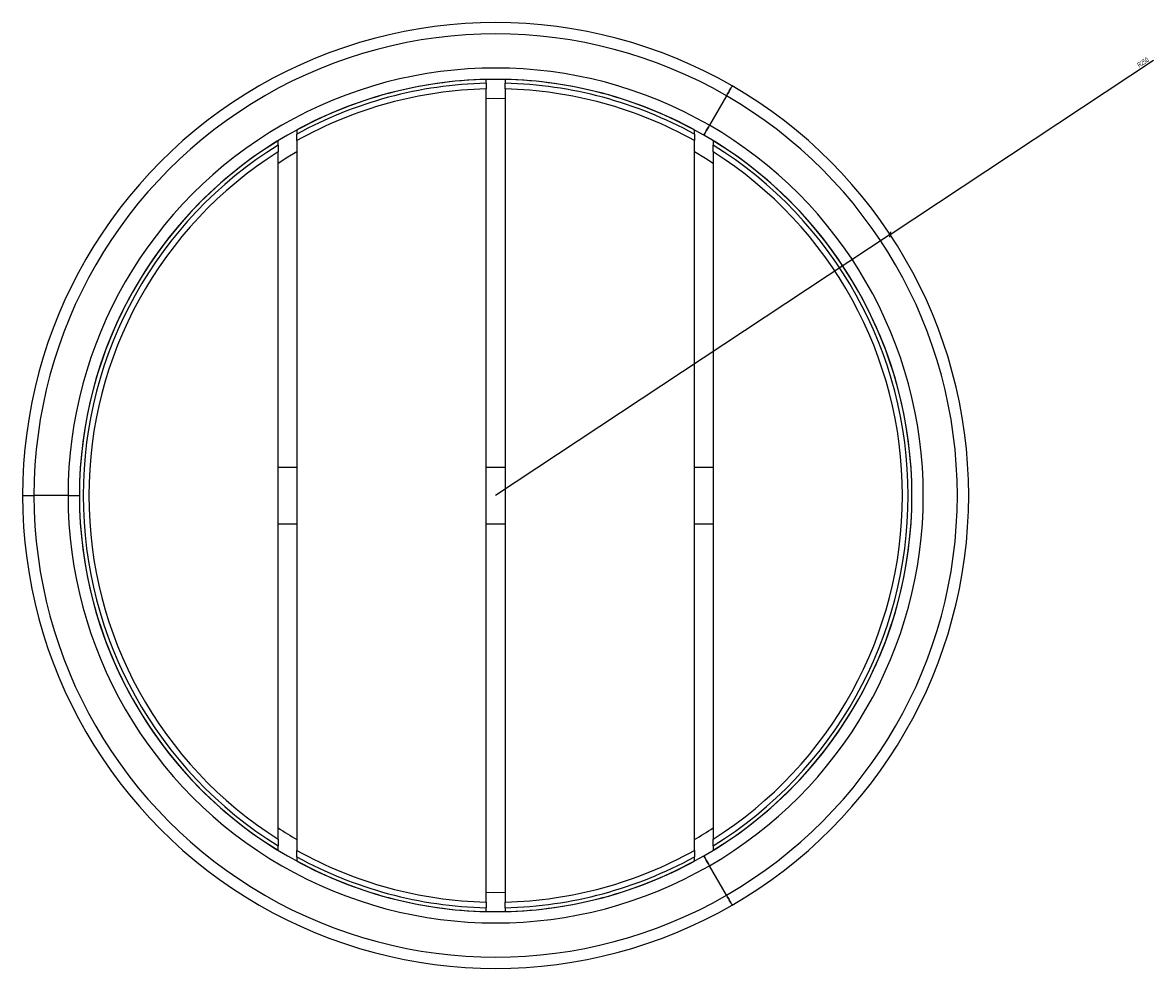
# Model space of a CAD drawing. Header units: millimetres. Extents: x 279 to 1773, y 118 to 1743.
# Tile 1 of 6: x 279 to 877, y 316 to 816. Entities that reach past the tile are written whole.
import ezdxf

# ---------------------------------------------------------------- set-up
doc = ezdxf.new("R2010")
doc.units = ezdxf.units.MM
doc.layers.add('LINHAS_LAYOUT', color=7, linetype='Continuous', lineweight=25)
doc.styles.add('SLDTEXTSTYLE0', font='TXT', dxfattribs={"width": 0.605})
doc.dimstyles.new('SLDDIMSTYLE2', dxfattribs={"dimtxt": 2.568319, "dimasz": 2, "dimexe": 0, "dimexo": 0.0625, "dimgap": 0.64208, "dimtad": 1, "dimdec": 1, "dimrnd": 1e-09, "dimzin": 12, "dimdsep": 46, "dimtxsty": 'SLDTEXTSTYLE0', "dimblk1": 'OBLIQUE', "dimblk2": 'OBLIQUE', "dimsah": 1, "dimcen": 0, "dimadec": 0, "dimazin": 3, "dimtfac": 1, "dimtdec": 1, "dimtofl": 0, "dimtmove": 0, "dimatfit": 3, "dimldrblk": 'OBLIQUE', "dimfxl": 0, "dimfrac": 2, "dimtolj": 1, "dimtzin": 12, "dimarcsym": 0})

# ---------------------------------------------------------------- blocks, each defined once
blk = doc.blocks.new('_OBLIQUE')
at = {"color": 0, "linetype": 'ByBlock', "lineweight": -2}
blk.add_line((-0.5, -0.5), (0.5, 0.5), dxfattribs=at)
blk = doc.blocks.new('_D_4')
at = {"layer": 'LINHAS_LAYOUT'}
for q in [(876.74, 795.93), (529.14, 565.77)]:
    blk.add_line((737.59, 703.79), q, dxfattribs=at)
at = {"layer": 'LINHAS_LAYOUT', "xscale": 2, "yscale": 2, "rotation": 213.5099469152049}
blk.add_blockref('_OBLIQUE', (737.59, 703.79, -252.64), dxfattribs=at)
at = {"layer": 'LINHAS_LAYOUT', "insert": (867.83, 794.12), "char_height": 2.646, "attachment_point": 1, "rotation": 33.50995, "style": 'SLDTEXTSTYLE0'}
blk.add_mtext('R250', dxfattribs=at)

msp = doc.modelspace()

# ---------------------------------------------------------------- linework, layer by layer
at = {"color": 7, "linetype": 'Continuous', "lineweight": 25}
for p, q in [((524.14, 783.71), (524.14, 785.71)), ((534.14, 785.71), (534.14, 783.71)), ((524.14, 350.83), (524.14, 780.71)), ((534.14, 780.71), (534.14, 350.83)), ((651.14, 777.08), (642.14, 761.49)), ((424.14, 759.1), (424.14, 756.82)), ((634.14, 756.82), (634.14, 759.1)), ((414.14, 750.97), (414.14, 753.32)), ((424.14, 753.39), (424.14, 378.15)), ((634.14, 378.15), (634.14, 753.39)), ((644.14, 753.32), (644.14, 750.97)), ((414.14, 384.11), (414.14, 747.43)), ((644.14, 747.43), (644.14, 384.11)), ((414.14, 580.77), (424.14, 580.77)), ((524.14, 580.77), (534.14, 580.77)), ((634.14, 580.77), (644.14, 580.77)), ((279.14, 565.77), (285.14, 565.77)), ((303.14, 565.77), (285.14, 565.77)), ((303.14, 565.77), (309.14, 565.77)), ((414.14, 550.77), (424.14, 550.77)), ((524.14, 550.77), (534.14, 550.77)), ((634.14, 550.77), (644.14, 550.77)), ((414.14, 378.22), (414.14, 380.57)), ((644.14, 380.57), (644.14, 378.22)), ((424.14, 374.72), (424.14, 372.44)), ((634.14, 372.44), (634.14, 374.72)), ((651.14, 354.46), (642.14, 370.05)), ((524.14, 345.83), (524.14, 347.83)), ((534.14, 347.83), (534.14, 345.83))]:
    msp.add_line(p, q, dxfattribs=at)
at = {"color": 7, "linetype": 'Continuous', "lineweight": 25, "flags": 128}
for points in [[(651.14, 777.08), (651.73, 778.09), (652.29, 779.07), (652.81, 779.97), (653.26, 780.75), (653.64, 781.4), (653.91, 781.88), (654.08, 782.18), (654.14, 782.28)], [(654.14, 782.28), (654.08, 782.18), (653.91, 781.88), (653.64, 781.4), (653.26, 780.75), (652.81, 779.97), (652.29, 779.07), (651.73, 778.09), (651.14, 777.08)], [(524.14, 775.71), (525.52, 775.74), (534.12, 775.71), (534.14, 775.71)], [(639.14, 756.3), (639.2, 756.4), (639.37, 756.69), (639.65, 757.17), (640.02, 757.82), (640.48, 758.6), (640.99, 759.5), (641.56, 760.48), (642.14, 761.49)], [(642.14, 761.49), (641.56, 760.48), (640.99, 759.5), (640.48, 758.6), (640.02, 757.82), (639.65, 757.17), (639.37, 756.69), (639.2, 756.4), (639.14, 756.3)], [(414.14, 741.48), (419.37, 744.8), (424.14, 747.64)], [(634.14, 747.64), (640.06, 744.09), (644.14, 741.48)], [(639.14, 375.24), (639.2, 375.14), (639.37, 374.85), (639.65, 374.37), (640.02, 373.72), (640.48, 372.94), (640.99, 372.04), (641.56, 371.06), (642.14, 370.05)], [(642.14, 370.05), (641.56, 371.06), (640.99, 372.04), (640.48, 372.94), (640.02, 373.72), (639.65, 374.37), (639.37, 374.85), (639.2, 375.14), (639.14, 375.24)], [(534.14, 355.83), (528.01, 355.77), (524.14, 355.83)], [(651.14, 354.46), (651.73, 353.45), (652.29, 352.47), (652.81, 351.57), (653.26, 350.79), (653.64, 350.14), (653.91, 349.66), (654.08, 349.36), (654.14, 349.26)], [(654.14, 349.26), (654.08, 349.36), (653.91, 349.66), (653.64, 350.14), (653.26, 350.79), (652.81, 351.57), (652.29, 352.47), (651.73, 353.45), (651.14, 354.46)]]:
    msp.add_lwpolyline(points, dxfattribs=at)
at = {"color": 7, "linetype": 'Continuous', "lineweight": 25}
for radius, start, end in [(250, 60, 180), (244, 60, 180), (226, 60, 180), (220, 60, 180), (220, 91.30229, 118.50743), (218, 91.31424, 118.79331), (220, 61.49257, 88.69771), (218, 61.20669, 88.68576), (215, 91.33258, 119.23364), (215, 60.76636, 88.66742), (244, 300, 60), (250, 300, 60), (226, 300, 60), (220, 121.51537, 238.48463), (220, 300, 60), (220, 301.51537, 58.48463), (218, 121.83824, 238.16176), (215, 122.33603, 237.66397), (218, 301.83824, 58.16176), (215, 302.33603, 57.66397), (250, 180, 300), (244, 180, 300), (226, 180, 300), (220, 180, 300), (210, 236.79618, 240), (210, 300, 303.20382), (215, 240.76636, 268.66742), (215, 271.33258, 299.23364), (218, 241.20669, 268.68576), (220, 241.49257, 268.69771), (218, 271.31424, 298.79331), (220, 271.30229, 298.50743)]:
    msp.add_arc((529.14, 565.77), radius, start, end, dxfattribs=at)
for points, knots in [([(524.14, 783.71), (524.14, 783.68), (524.14, 783.61), (524.14, 783.1), (524.14, 782.33), (524.14, 781.49), (524.14, 780.93), (524.14, 780.71)], [0, 0, 0, 0, 0.2146249, 0.4292463, 0.6438945, 0.8585956, 1, 1, 1, 1]), ([(534.14, 780.71), (534.14, 781.05), (534.14, 781.72), (534.14, 782.62), (534.14, 783.3), (534.14, 783.66), (534.14, 783.7), (534.14, 783.71)], [0, 0, 0, 0, 0.214762, 0.429529, 0.644267, 0.858959, 1, 1, 1, 1]), ([(424.14, 753.39), (424.14, 753.82), (424.14, 754.68), (424.14, 755.8), (424.14, 756.56), (424.14, 756.8), (424.14, 756.81), (424.14, 756.82)], [0, 0, 0, 0, 0.256179, 0.513041, 0.74817, 0.951253, 1, 1, 1, 1]), ([(634.14, 756.82), (634.14, 756.79), (634.14, 756.72), (634.14, 756.24), (634.14, 755.51), (634.14, 754.53), (634.14, 753.78), (634.14, 753.39)], [0, 0, 0, 0, 0.181878, 0.363415, 0.553775, 0.766579, 1, 1, 1, 1]), ([(414.14, 750.97), (414.14, 750.94), (414.14, 750.88), (414.14, 750.4), (414.14, 749.68), (414.14, 748.67), (414.14, 747.87), (414.14, 747.43)], [0, 0, 0, 0, 0.17493, 0.34946, 0.533986, 0.745006, 1, 1, 1, 1]), ([(644.14, 747.43), (644.14, 747.94), (644.14, 748.91), (644.14, 750.05), (644.14, 750.73), (644.14, 750.96), (644.14, 750.97), (644.14, 750.97)], [0, 0, 0, 0, 0.2981602, 0.5668153, 0.7594766, 0.9529272, 1, 1, 1, 1]), ([(414.14, 384.11), (414.14, 383.6), (414.14, 382.63), (414.14, 381.49), (414.14, 380.81), (414.14, 380.58), (414.14, 380.57), (414.14, 380.57)], [0, 0, 0, 0, 0.2981602, 0.5668153, 0.7594766, 0.9529272, 1, 1, 1, 1]), ([(644.14, 380.57), (644.14, 380.6), (644.14, 380.66), (644.14, 381.14), (644.14, 381.86), (644.14, 382.87), (644.14, 383.67), (644.14, 384.11)], [0, 0, 0, 0, 0.17493, 0.34946, 0.533986, 0.745006, 1, 1, 1, 1]), ([(424.14, 374.72), (424.14, 374.75), (424.14, 374.82), (424.14, 375.3), (424.14, 376.03), (424.14, 377.01), (424.14, 377.76), (424.14, 378.15)], [0, 0, 0, 0, 0.181878, 0.363415, 0.553775, 0.766579, 1, 1, 1, 1]), ([(634.14, 378.15), (634.14, 377.72), (634.14, 376.86), (634.14, 375.74), (634.14, 374.98), (634.14, 374.74), (634.14, 374.73), (634.14, 374.72)], [0, 0, 0, 0, 0.256179, 0.513041, 0.74817, 0.951253, 1, 1, 1, 1]), ([(524.14, 350.83), (524.14, 350.49), (524.14, 349.82), (524.14, 348.92), (524.14, 348.24), (524.14, 347.88), (524.14, 347.84), (524.14, 347.83)], [0, 0, 0, 0, 0.214762, 0.429529, 0.644267, 0.858959, 1, 1, 1, 1]), ([(534.14, 347.83), (534.14, 347.86), (534.14, 347.93), (534.14, 348.44), (534.14, 349.21), (534.14, 350.05), (534.14, 350.61), (534.14, 350.83)], [0, 0, 0, 0, 0.2146249, 0.4292463, 0.6438945, 0.8585956, 1, 1, 1, 1])]:
    msp.add_open_spline(points, degree=3, knots=knots, dxfattribs=at)

# ---------------------------------------------------------------- dimensions: what is measured, and where the dimension line sits
at = {"layer": 'LINHAS_LAYOUT'}
dim = msp.add_radius_dim(center=(529.14, 565.77), mpoint=(737.59, 703.79), dimstyle='SLDDIMSTYLE2', dxfattribs=at)
dim.commit()
dim.dimension.update_dxf_attribs({"geometry": '_D_4', "text_midpoint": (873.23, 793.6), "dimtype": 164})

doc.saveas('drawing.dxf')
